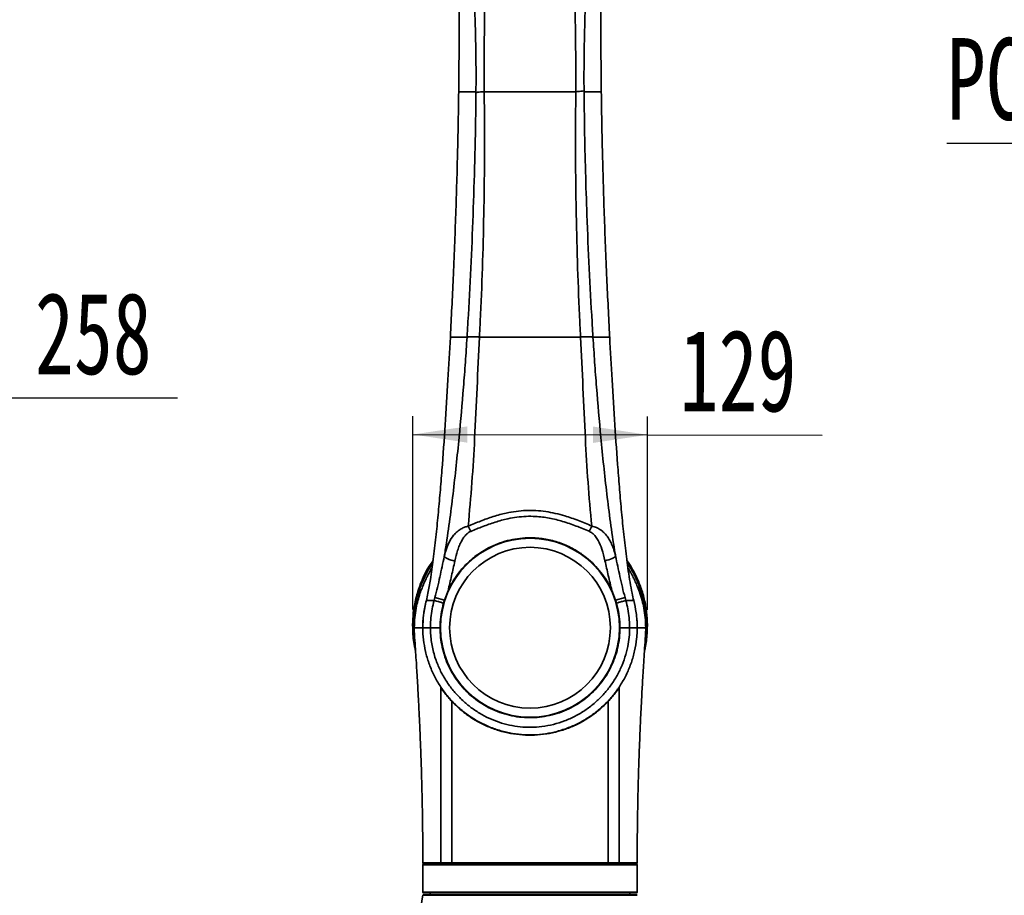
# Model space of a CAD drawing. Header units: millimetres. Extents: x 0 to 297, y 0 to 209.
# Tile 20 of 42: x 94 to 149, y 54 to 102. Entities that reach past the tile are written whole.
import ezdxf

# ---------------------------------------------------------------- set-up
doc = ezdxf.new("R2010")
doc.units = ezdxf.units.MM
doc.header["$PDSIZE"] = -1
doc.layers.add('图层0', color=7, linetype='Continuous')
doc.styles.add('SLDTEXTSTYLE1', font='TXT', dxfattribs={"width": 0.7, "bigfont": 'bigfont'})
doc.styles.add('SLDTEXTSTYLE2', font='TXT', dxfattribs={"width": 0.7})
doc.dimstyles.new('SLDDIMSTYLE0', dxfattribs={"dimtxt": 4.5, "dimasz": 3, "dimexe": 0, "dimexo": 0.0625, "dimgap": 1.125, "dimtad": 2, "dimlfac": 10, "dimrnd": 1e-09, "dimzin": 12, "dimdsep": 46, "dimtxsty": 'SLDTEXTSTYLE2', "dimsah": 1, "dimcen": 0.09, "dimadec": 0, "dimazin": 3, "dimtfac": 1, "dimtofl": 0, "dimtmove": 0, "dimatfit": 3, "dimfxl": 0, "dimfrac": 2, "dimtolj": 1, "dimtzin": 12, "dimarcsym": 0})
doc.dimstyles.new('SLDDIMSTYLE12', dxfattribs={"dimtxt": 4.5, "dimasz": 3, "dimexe": 0, "dimexo": 0.0625, "dimgap": 1.125, "dimtad": 0, "dimtih": 1, "dimtoh": 1, "dimlfac": 2.5, "dimrnd": 1e-09, "dimzin": 12, "dimdsep": 46, "dimtxsty": 'SLDTEXTSTYLE2', "dimblk1": 'NONE', "dimblk2": 'NONE', "dimsah": 1, "dimcen": 0, "dimadec": 0, "dimazin": 3, "dimtfac": 1, "dimtmove": 0, "dimatfit": 3, "dimldrblk": 'NONE', "dimfxl": 0, "dimfrac": 2, "dimtolj": 1, "dimtzin": 12, "dimarcsym": 0})
doc.dimstyles.new('SLDDIMSTYLE7', dxfattribs={"dimtxt": 3.5, "dimasz": 3, "dimexe": 0, "dimexo": 0.0625, "dimgap": 0.875, "dimtad": 0, "dimtih": 1, "dimtoh": 1, "dimlfac": 3, "dimrnd": 1e-09, "dimzin": 12, "dimdsep": 46, "dimtxsty": 'SLDTEXTSTYLE2', "dimblk1": 'NONE', "dimblk2": 'NONE', "dimsah": 1, "dimcen": 0, "dimadec": 0, "dimazin": 3, "dimtol": 1, "dimtp": 0.03, "dimtm": -0.01, "dimtfac": 1, "dimtmove": 0, "dimatfit": 3, "dimldrblk": 'NONE', "dimfxl": 0, "dimfrac": 2, "dimtolj": 1, "dimarcsym": 0})
doc.dimstyles.new('SLDDIMSTYLE8', dxfattribs={"dimtxt": 3.5, "dimasz": 3, "dimexe": 0, "dimexo": 0.0625, "dimgap": 0.875, "dimtad": 0, "dimtih": 1, "dimtoh": 1, "dimlfac": 3, "dimrnd": 1e-09, "dimzin": 12, "dimdsep": 46, "dimtxsty": 'SLDTEXTSTYLE2', "dimblk1": 'NONE', "dimblk2": 'NONE', "dimsah": 1, "dimcen": 0, "dimadec": 0, "dimazin": 3, "dimtfac": 1, "dimtmove": 0, "dimatfit": 3, "dimldrblk": 'NONE', "dimfxl": 0, "dimfrac": 2, "dimtolj": 1, "dimtzin": 12, "dimarcsym": 0})

# ---------------------------------------------------------------- blocks, each defined once
blk = doc.blocks.new('_D_2')
at = {"layer": '图层0'}
for p, q in [((66.561, 74.351), (66.561, 82.579)), ((92.304, 65.224), (92.304, 82.579)), ((92.304, 81.579), (66.561, 81.579)), ((92.304, 81.579), (103.122, 81.579))]:
    blk.add_line(p, q, dxfattribs=at)
for points in [[(66.561, 81.579), (69.561, 81.129), (69.561, 82.029)], [(92.304, 81.579), (89.304, 82.029), (89.304, 81.129)]]:
    blk.add_solid(points, dxfattribs=at)
at = {"layer": '图层0', "insert": (95.266, 87.38), "char_height": 4.5, "attachment_point": 1, "style": 'SLDTEXTSTYLE2'}
blk.add_mtext('258', dxfattribs=at)
blk = doc.blocks.new('_D_14')
at = {"layer": '图层0'}
for p, q in [((116.059, 69.932), (116.075, 80.563)), ((128.977, 69.913), (128.993, 80.544)), ((116.074, 79.563), (128.992, 79.544)), ((128.992, 79.544), (138.605, 79.529))]:
    blk.add_line(p, q, dxfattribs=at)
for points in [[(116.074, 79.563), (119.073, 79.109), (119.074, 80.009)], [(128.992, 79.544), (125.992, 79.998), (125.991, 79.098)]]:
    blk.add_solid(points, dxfattribs=at)
at = {"layer": '图层0', "insert": (130.757, 85.342), "char_height": 4.5, "attachment_point": 1, "rotation": 359.9134, "style": 'SLDTEXTSTYLE2'}
blk.add_mtext('129', dxfattribs=at)
blk = doc.blocks.new('SW_SYMBOL_HOLE_DEPTH')
at = {"layer": '图层0', "color": 0}
for p, q in [((0, 875), (800, 875)), ((400, 875), (400, 75)), ((100, 555), (400, 75)), ((700, 555), (400, 75))]:
    blk.add_line(p, q, dxfattribs=at)
blk = doc.blocks.new('_D_22')
at = {"layer": '图层0'}
blk.add_line((190.522, 127.2), (169.468, 127.2), dxfattribs=at)
at = {"layer": '图层0', "xscale": 0.004072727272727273, "yscale": 0.004072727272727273, "zscale": 0.004072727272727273}
blk.add_blockref('SW_SYMBOL_HOLE_DEPTH', (183.231, 127.487), dxfattribs=at)
at = {"layer": '图层0', "attachment_point": 1, "style": 'SLDTEXTSTYLE2'}
for s, insert, char_height in [('0.03', (178.575, 132.352), 2), ('%%c', (169.468, 131.712), 3.5), ('4', (173.338, 131.712), 3.5), ('+', (177.412, 132.352), 2), ('6', (186.897, 131.712), 3.5), ('+', (177.412, 130.024), 2), ('0.01', (178.575, 130.024), 2)]:
    blk.add_mtext(s, dxfattribs=dict(at, insert=insert, char_height=char_height))
blk = doc.blocks.new('_None')
blk = doc.blocks.new('_D_23')
at = {"layer": '图层0'}
blk.add_line((232.317, 127.552), (258.142, 127.552), dxfattribs=at)
at = {"layer": '图层0', "char_height": 3.5, "attachment_point": 1}
for s, insert, style in [('%%c', (237.978, 131.061), 'SLDTEXTSTYLE2'), ('贯穿', (249.927, 131.061), 'SLDTEXTSTYLE1'), ('6-', (233.904, 131.061), 'SLDTEXTSTYLE2'), ('6.6', (241.848, 131.061), 'SLDTEXTSTYLE2'), ('圆周均布', (237.876, 126.988), 'SLDTEXTSTYLE1')]:
    blk.add_mtext(s, dxfattribs=dict(at, insert=insert, style=style))
blk = doc.blocks.new('_D_27')
at = {"layer": '图层0'}
blk.add_line((167.73, 95.583), (145.455, 95.583), dxfattribs=at)
at = {"layer": '图层0', "char_height": 4.5, "attachment_point": 1, "style": 'SLDTEXTSTYLE2'}
for s, insert in [('PCD', (145.455, 101.383)), ('%%c', (155.93, 101.383)), ('50', (160.905, 101.383))]:
    blk.add_mtext(s, dxfattribs=dict(at, insert=insert))

msp = doc.modelspace()

# ---------------------------------------------------------------- linework, layer by layer
at = {"color": 7, "linetype": 'Continuous', "lineweight": 35}
for p, q in [((118.591346, 98.45619), (118.590967, 98.425256)), ((118.591949, 98.457088), (118.591566, 98.426152)), ((119.541712, 98.388719), (119.542088, 98.426153)), ((125.49093, 98.473514), (125.491528, 98.426153)), ((125.491595, 98.426153), (125.49093, 98.473514)), ((126.442111, 98.426152), (126.441724, 98.457151)), ((126.442814, 98.425212), (126.442421, 98.456214)), ((118.133208, 84.953297), (118.131758, 84.926152)), ((119.050142, 84.920662), (119.050477, 84.926153)), ((119.734537, 84.931637), (119.73426, 84.926152)), ((125.299381, 84.926152), (125.299164, 84.930413)), ((125.983188, 84.926152), (125.983462, 84.921732)), ((126.901922, 84.926152), (126.900467, 84.953342)), ((117.804469, 70.441431), (117.286345, 70.581632)), ((117.804469, 70.441431), (118.004499, 70.96117)), ((127.022269, 70.976419), (127.229189, 70.441492)), ((127.747158, 70.582207), (127.229189, 70.441492)), ((128.187647, 70.554626), (128.233228, 70.386592)), ((117.756458, 70.28309), (117.804469, 70.441431)), ((127.229189, 70.441492), (127.277218, 70.28309)), ((127.999893, 68.926152), (127.999893, 68.926152)), ((122.516838, 63.026152), (122.423854, 63.026885)), ((116.616838, 55.876152), (116.616838, 54.376152)), ((128.416659, 55.876152), (116.617006, 55.876152)), ((117.684727, 55.926152), (118.252584, 55.926152)), ((118.252584, 55.926152), (127.354388, 55.926152)), ((128.353408, 55.926152), (128.36666, 55.926152)), ((128.416625, 55.876152), (128.416659, 55.876152)), ((128.416838, 54.376152), (128.416838, 55.876152)), ((116.651218, 54.226152), (116.613184, 54.19633)), ((128.420493, 54.19633), (116.613184, 54.19633)), ((116.651218, 54.226152), (128.382459, 54.226152)), ((122.516838, 54.326152), (116.666838, 54.326152)), ((117.016838, 54.326152), (117.016838, 54.226152)), ((128.366838, 54.326152), (122.516838, 54.326152)), ((128.016838, 54.226152), (128.016838, 54.326152)), ((128.420493, 54.19633), (128.382459, 54.226152))]:
    msp.add_line(p, q, dxfattribs=at)
at = {"color": 8, "linetype": 'Continuous', "lineweight": 35}
for p, q in [((116.617006, 55.876152), (116.616838, 55.876152)), ((116.616838, 54.376152), (122.516838, 54.376152)), ((122.516838, 54.376152), (128.416838, 54.376152))]:
    msp.add_line(p, q, dxfattribs=at)
at = {"color": 7, "linetype": 'Continuous', "lineweight": 35, "flags": 128}
for points in [[(118.380495, 72.59721), (118.273676, 72.620479), (118.170409, 72.648139), (118.074126, 72.679271), (117.988028, 72.71284), (117.914978, 72.747729), (117.857405, 72.782779), (117.817221, 72.816824), (117.795765, 72.848733)], [(127.22656, 72.869129), (127.205055, 72.836959), (127.16485, 72.802647), (127.107278, 72.767331), (127.034254, 72.732184), (126.948203, 72.698375), (126.851982, 72.667026), (126.748789, 72.639178), (126.64205, 72.615757)], [(116.617714, 68.82453), (116.62682, 69.269206), (116.660285, 69.640842)], [(128.396091, 69.420508), (128.406857, 69.269206), (128.416838, 68.926152)]]:
    msp.add_lwpolyline(points, dxfattribs=at)
at = {"color": 7, "linetype": 'Continuous', "lineweight": 35}
for radius in [4.925, 4.425]:
    msp.add_circle((122.516838, 68.926152), radius, dxfattribs=at)
for centre, radius, start, end in [((121.700211, 75.587917), 2.801095, 202.5726984, 209.0672774), ((123.335602, 75.59253), 2.790416, 330.8626139, 337.4009445), ((122.516838, 68.926152), 5.9, 165.2714733, 172.5658059), ((116.666832, 55.976152), 0.05, 179.9776322, 270.0008325), ((116.666838, 55.876152), 0.05, 90, 180), ((128.366659, 55.876153), 0.049999, 359.9991267, 89.9991267), ((128.366838, 55.876152), 0.05, 0.0587217, 89.9999435), ((128.366845, 55.976152), 0.05, 269.9995853, 0.0072423), ((106.68928, 55.427644), 10, 324.7065383, 352.9271371), ((116.666838, 54.376152), 0.05, 180, 270), ((128.366838, 54.376152), 0.05, 270, 0)]:
    msp.add_arc(centre, radius, start, end, dxfattribs=at)
for points, knots in [([(119.542109, 98.426153), (119.542109, 98.426155), (119.54802, 99.008561), (119.546204, 100.332728), (119.502603, 102.395233), (119.419624, 104.408417), (119.321495, 106.213236), (119.206776, 107.809416), (119.04115, 109.401197), (118.838002, 110.788443), (118.603494, 111.966611), (118.419139, 112.610344), (118.30873, 112.92615), (118.308729, 112.926152)], [0, 0, 0, 0, 0.000000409, 0.11924882, 0.271622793, 0.424000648, 0.533724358, 0.643498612, 0.753194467, 0.862811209, 0.931441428, 0.999999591, 1, 1, 1, 1]), ([(126.726823, 112.926152), (126.726823, 112.92615), (126.671096, 112.769479), (126.568519, 112.453515), (126.381909, 111.742731), (126.194559, 110.787162), (126.024622, 109.589825), (125.871485, 108.161126), (125.731411, 106.503199), (125.618217, 104.558187), (125.535581, 102.55575), (125.488739, 100.494274), (125.485572, 99.116022), (125.491573, 98.426155), (125.491573, 98.426153)], [0, 0, 0, 0, 0.000000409, 0.034082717, 0.068170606, 0.150941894, 0.233809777, 0.316672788, 0.446356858, 0.576048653, 0.717378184, 0.858714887, 0.999999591, 1, 1, 1, 1]), ([(117.945536, 112.596921), (117.971266, 112.488695), (118.050544, 112.155242), (118.154861, 111.552388), (118.257662, 110.792243), (118.359661, 109.808447), (118.451941, 108.611191), (118.523461, 107.200773), (118.57759, 105.546157), (118.610646, 103.648115), (118.61953, 101.204981), (118.602155, 99.473916), (118.591949, 98.457088)], [0, 0, 0, 0, 0.026041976, 0.080237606, 0.136183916, 0.192172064, 0.291159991, 0.390224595, 0.489278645, 0.638444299, 0.787622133, 1, 1, 1, 1]), ([(126.441724, 98.457151), (126.431336, 99.472451), (126.413637, 101.202287), (126.422471, 103.64448), (126.455595, 105.543301), (126.509836, 107.198594), (126.581414, 108.609613), (126.673696, 109.804629), (126.775038, 110.783585), (126.868705, 111.477371), (126.96986, 112.086492), (127.048803, 112.427136), (127.088263, 112.597409)], [0, 0, 0, 0, 0.2120482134, 0.3612807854, 0.5105011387, 0.6095925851, 0.7086944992, 0.8077194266, 0.8631572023, 0.91855457, 0.9592890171, 1, 1, 1, 1]), ([(119.816528, 110.148619), (119.849693, 109.697199), (119.916026, 108.794322), (119.987505, 106.984337), (120.023024, 104.878191), (120.019647, 102.476757), (119.984911, 100.378353), (119.991856, 99.028709), (119.994957, 98.42615)], [0, 0, 0, 0, 0.115701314, 0.231411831, 0.46320516, 0.654457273, 0.845729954, 1, 1, 1, 1]), ([(125.038701, 98.426151), (125.040442, 98.950542), (125.043925, 99.999368), (125.006758, 102.097635), (124.994013, 104.309744), (125.028615, 106.634865), (125.085115, 108.448317), (125.169919, 109.62186), (125.208697, 110.158477)], [0, 0, 0, 0, 0.13410458, 0.268220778, 0.5364297, 0.69947275, 0.86258021, 1, 1, 1, 1]), ([(118.591591, 98.426152), (118.591591, 98.42615), (118.578269, 97.354207), (118.536984, 95.106482), (118.43524, 91.682788), (118.30164, 88.263461), (118.187527, 86.020813), (118.133208, 84.953297)], [0, 0, 0, 0, 0.000000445, 0.238683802, 0.500402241, 0.762187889, 1, 1, 1, 1]), ([(119.542087, 98.426153), (119.409605, 98.426153), (119.144861, 98.426152), (118.865917, 98.426152), (118.667613, 98.426152), (118.616943, 98.426152), (118.591591, 98.426152)], [0, 0, 0, 0, 0.250248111, 0.500079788, 0.749871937, 1, 1, 1, 1]), ([(119.050477, 84.926153), (119.050477, 84.926155), (119.067962, 85.212274), (119.145048, 86.475219), (119.264738, 88.715101), (119.388698, 91.659463), (119.481722, 94.618111), (119.525356, 96.866008), (119.53886, 98.123202), (119.541712, 98.388719)], [0, 0, 0, 0, 0.000000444, 0.063770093, 0.281487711, 0.499208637, 0.720041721, 0.940873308, 1, 1, 1, 1]), ([(119.99494, 98.426152), (119.998177, 98.161392), (120.013546, 96.904653), (120.017292, 94.656171), (119.979561, 91.691615), (119.903551, 88.737367), (119.81252, 86.487358), (119.748926, 85.218713), (119.734536, 84.931637)], [0, 0, 0, 0, 0.058868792, 0.279433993, 0.500001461, 0.718108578, 0.936212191, 1, 1, 1, 1]), ([(119.994948, 98.426152), (120.149767, 98.426152), (120.459684, 98.426152), (120.963582, 98.426151), (121.47673, 98.426153), (121.992597, 98.426151), (122.341973, 98.426152), (122.516838, 98.426152)], [0, 0, 0, 0, 0.210337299, 0.421055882, 0.614168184, 0.806887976, 1, 1, 1, 1]), ([(122.516838, 98.426152), (122.691704, 98.426152), (123.04108, 98.426151), (123.556948, 98.426152), (124.070097, 98.426151), (124.573994, 98.426153), (124.883911, 98.426152), (125.03873, 98.426152)], [0, 0, 0, 0, 0.19311221, 0.38583226, 0.578944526, 0.789662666, 1, 1, 1, 1]), ([(125.299164, 84.930413), (125.285279, 85.207036), (125.221851, 86.47068), (125.132278, 88.721156), (125.041819, 92.284014), (125.00994, 95.518477), (125.032227, 97.767132), (125.038758, 98.426152)], [0, 0, 0, 0, 0.061459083, 0.280751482, 0.500047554, 0.853477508, 1, 1, 1, 1]), ([(125.038758, 98.42615), (125.135967, 98.435251), (125.330098, 98.453426), (125.437372, 98.466825), (125.49093, 98.473514)], [0, 0, 0, 0, 0.500732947, 1, 1, 1, 1]), ([(125.491528, 98.426153), (125.491528, 98.426151), (125.499964, 97.75351), (125.525784, 95.492887), (125.619474, 92.250838), (125.769239, 88.699118), (125.888914, 86.459135), (125.966115, 85.20153), (125.983188, 84.926154), (125.983188, 84.926152)], [0, 0, 0, 0, 0.000000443, 0.149343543, 0.502164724, 0.720480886, 0.93879411, 0.999999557, 1, 1, 1, 1]), ([(126.442086, 98.426152), (126.416734, 98.426152), (126.366064, 98.426152), (126.167761, 98.426152), (125.888819, 98.426152), (125.624076, 98.426153), (125.491595, 98.426153)], [0, 0, 0, 0, 0.250128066, 0.499920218, 0.749751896, 1, 1, 1, 1]), ([(126.900467, 84.953342), (126.846148, 86.020844), (126.732022, 88.263728), (126.598414, 91.683828), (126.496604, 95.107523), (126.455517, 97.354992), (126.442086, 98.42615), (126.442086, 98.426152)], [0, 0, 0, 0, 0.237809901, 0.499652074, 0.761490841, 0.999999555, 1, 1, 1, 1]), ([(118.131758, 84.926152), (118.131758, 84.92615), (118.089722, 84.139815), (118.000651, 82.525215), (117.851507, 80.083648), (117.705018, 78.017285), (117.572328, 76.367571), (117.462737, 75.13354), (117.338385, 73.906091), (117.221553, 72.905217), (117.118386, 72.131002), (117.026412, 71.49899), (116.947547, 71.072002), (116.901298, 70.821601)], [0, 0, 0, 0, 0.00000042, 0.165249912, 0.339355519, 0.513448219, 0.600396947, 0.687404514, 0.774320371, 0.861143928, 0.901777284, 0.942398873, 1, 1, 1, 1]), ([(117.795765, 72.848733), (117.814744, 72.962984), (117.919189, 73.591734), (118.086475, 74.73864), (118.348163, 76.809693), (118.609277, 79.283897), (118.823578, 81.702079), (118.9625, 83.540897), (119.02093, 84.460747), (119.050144, 84.920663)], [0, 0, 0, 0, 0.0286194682, 0.15750049, 0.2863885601, 0.5444535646, 0.772112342, 0.8860584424, 1, 1, 1, 1]), ([(119.050478, 84.926153), (118.919203, 84.926152), (118.656807, 84.926152), (118.38702, 84.926152), (118.199499, 84.926152), (118.154346, 84.926152), (118.131758, 84.926152)], [0, 0, 0, 0, 0.253473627, 0.506651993, 0.753189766, 1, 1, 1, 1]), ([(119.734192, 84.926152), (119.690348, 83.995417), (119.602644, 82.133613), (119.481654, 79.464755), (119.330501, 76.922903), (119.18598, 75.31626), (119.113699, 74.512702)], [0, 0, 0, 0, 0.268154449, 0.536404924, 0.768134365, 1, 1, 1, 1]), ([(119.734227, 84.926152), (119.906004, 84.926152), (120.249551, 84.926152), (120.886746, 84.926152), (121.643403, 84.926153), (122.225712, 84.926152), (122.516838, 84.926152)], [0, 0, 0, 0, 0.198300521, 0.396594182, 0.698326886, 1, 1, 1, 1]), ([(122.516838, 84.926152), (122.807964, 84.926152), (123.390273, 84.926153), (124.146921, 84.926151), (124.7841, 84.926151), (125.127633, 84.926152), (125.299402, 84.926152)], [0, 0, 0, 0, 0.301678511, 0.60341675, 0.801705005, 1, 1, 1, 1]), ([(125.299381, 84.926152), (125.377818, 84.928249), (125.534692, 84.932442), (125.728623, 84.93321), (125.886733, 84.93017), (125.951219, 84.924544), (125.983462, 84.921732)], [0, 0, 0, 0, 0.2499995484, 0.4999993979, 0.7499995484, 1, 1, 1, 1]), ([(125.91176, 74.520228), (125.840049, 75.321898), (125.696571, 76.925867), (125.549325, 79.464956), (125.43395, 82.133242), (125.344268, 83.995102), (125.299421, 84.926151)], [0, 0, 0, 0, 0.231486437, 0.463155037, 0.731543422, 1, 1, 1, 1]), ([(126.901922, 84.926152), (126.879333, 84.926152), (126.83418, 84.926152), (126.646657, 84.926152), (126.376867, 84.926152), (126.114465, 84.926152), (125.983188, 84.926152)], [0, 0, 0, 0, 0.2468087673, 0.4933450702, 0.7465249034, 1, 1, 1, 1]), ([(125.983464, 84.921731), (126.0131, 84.462048), (126.072373, 83.542662), (126.212018, 81.702788), (126.420803, 79.282345), (126.678247, 76.804271), (126.938891, 74.729846), (127.105701, 73.591345), (127.209284, 72.972368), (127.22656, 72.869129)], [0, 0, 0, 0, 0.114079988, 0.228164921, 0.456596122, 0.715207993, 0.844652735, 0.974089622, 1, 1, 1, 1]), ([(128.132783, 70.819468), (128.094626, 71.020319), (128.018215, 71.422527), (127.924255, 72.054974), (127.814244, 72.88204), (127.69337, 73.909342), (127.569133, 75.136253), (127.459591, 76.370136), (127.327373, 78.019433), (127.181843, 80.084848), (127.033287, 82.525508), (126.94403, 84.139643), (126.901922, 84.92615), (126.901922, 84.926152)], [0, 0, 0, 0, 0.04649655, 0.093110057, 0.139697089, 0.226421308, 0.313253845, 0.400194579, 0.487066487, 0.660928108, 0.834804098, 0.999999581, 1, 1, 1, 1]), ([(119.113699, 74.512702), (119.340297, 74.609455), (119.793513, 74.80297), (120.488964, 75.054217), (121.142053, 75.233332), (121.747488, 75.337449), (122.294789, 75.38404), (122.842564, 75.380931), (123.383133, 75.325369), (123.91175, 75.226425), (124.514202, 75.066666), (125.181591, 74.831859), (125.668306, 74.624133), (125.91176, 74.520228)], [0, 0, 0, 0, 0.105531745, 0.211072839, 0.316304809, 0.392982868, 0.469843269, 0.546437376, 0.621943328, 0.697676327, 0.773306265, 0.886607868, 1, 1, 1, 1]), ([(125.772904, 74.233861), (125.532996, 74.332608), (125.053359, 74.53003), (124.325629, 74.783544), (123.581675, 74.970001), (122.906245, 75.058189), (122.308416, 75.061368), (121.797834, 75.016581), (121.223492, 74.916065), (120.595027, 74.743131), (119.917319, 74.500883), (119.473719, 74.318325), (119.251914, 74.227044)], [0, 0, 0, 0, 0.115813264, 0.231540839, 0.343268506, 0.454801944, 0.529455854, 0.604370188, 0.679117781, 0.785882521, 0.892939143, 1, 1, 1, 1]), ([(117.795765, 72.848733), (117.832882, 72.990435), (117.907074, 73.273677), (118.070293, 73.666203), (118.268401, 73.979298), (118.493734, 74.21274), (118.699949, 74.358946), (118.909479, 74.459956), (119.045662, 74.495129), (119.113699, 74.512702)], [0, 0, 0, 0, 0.192516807, 0.384815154, 0.579752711, 0.704106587, 0.828174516, 0.914155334, 1, 1, 1, 1]), ([(125.91176, 74.520228), (126.00405, 74.494694), (126.192719, 74.442494), (126.43227, 74.297723), (126.601097, 74.150839), (126.751898, 73.980905), (126.884841, 73.789276), (127.02254, 73.517403), (127.137349, 73.211677), (127.196818, 72.983331), (127.22656, 72.869129)], [0, 0, 0, 0, 0.117755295, 0.240727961, 0.364040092, 0.421838, 0.555020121, 0.688332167, 0.844125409, 1, 1, 1, 1]), ([(118.004499, 70.96117), (118.080699, 71.117121), (118.233108, 71.429046), (118.570572, 71.937039), (119.026742, 72.46517), (119.569755, 72.922468), (120.105512, 73.260626), (120.608907, 73.504605), (121.13709, 73.691256), (121.684524, 73.815699), (122.242576, 73.878492), (122.875494, 73.878691), (123.572066, 73.781942), (124.313206, 73.560579), (125.009476, 73.225364), (125.588496, 72.827228), (126.055231, 72.402391), (126.424428, 71.980085), (126.757583, 71.507693), (126.931981, 71.157645), (127.022269, 70.976419)], [0, 0, 0, 0, 0.045600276, 0.091207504, 0.160765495, 0.230340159, 0.279767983, 0.329348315, 0.37875635, 0.427746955, 0.476916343, 0.525892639, 0.593346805, 0.660824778, 0.729396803, 0.79798279, 0.847549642, 0.89727056, 0.946815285, 1, 1, 1, 1]), ([(119.251914, 74.227044), (119.210486, 74.206447), (119.126, 74.164442), (118.998094, 74.056404), (118.87075, 73.908116), (118.741942, 73.700478), (118.628968, 73.457434), (118.497238, 73.087476), (118.427403, 72.794201), (118.380495, 72.59721)], [0, 0, 0, 0, 0.0705823, 0.143939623, 0.260287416, 0.379511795, 0.532761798, 0.686160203, 1, 1, 1, 1]), ([(126.64205, 72.615757), (126.59054, 72.828762), (126.497475, 73.213616), (126.317059, 73.657056), (126.129566, 73.951381), (125.965498, 74.131368), (125.828495, 74.204277), (125.772904, 74.233861)], [0, 0, 0, 0, 0.342478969, 0.618783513, 0.761427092, 0.903194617, 1, 1, 1, 1]), ([(117.286345, 70.581632), (117.334836, 70.769746), (117.43183, 71.146018), (117.556677, 71.715899), (117.678141, 72.285498), (117.756556, 72.660986), (117.795765, 72.848733)], [0, 0, 0, 0, 0.24764841, 0.495354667, 0.747673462, 1, 1, 1, 1]), ([(127.22656, 72.869129), (127.265738, 72.683196), (127.344092, 72.311337), (127.466839, 71.740293), (127.596104, 71.162139), (127.69681, 70.775504), (127.747158, 70.582207)], [0, 0, 0, 0, 0.2477678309, 0.4955279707, 0.7477903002, 1, 1, 1, 1]), ([(127.848671, 72.632351), (127.943285, 72.493134), (128.168197, 72.16219), (128.444059, 71.603468), (128.699744, 70.940145), (128.880692, 70.224395), (128.979651, 69.46416), (128.978517, 68.688919), (128.922483, 68.088653), (128.837646, 67.75105), (128.817964, 67.672729)], [0, 0, 0, 0, 0.094230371, 0.224002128, 0.35348279, 0.501628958, 0.650213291, 0.79837365, 0.953224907, 1, 1, 1, 1]), ([(116.21573, 67.676775), (116.1965, 67.751266), (116.104178, 68.10888), (116.055909, 68.690985), (116.054532, 69.409324), (116.131296, 70.100718), (116.298179, 70.834221), (116.582027, 71.592988), (116.875659, 72.193433), (117.110172, 72.517756), (117.182174, 72.617332)], [0, 0, 0, 0, 0.044701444, 0.214602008, 0.339746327, 0.464885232, 0.620182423, 0.775968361, 0.931216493, 1, 1, 1, 1]), ([(117.130263, 72.228471), (117.111983, 72.199616), (117.052736, 72.106092), (116.968881, 71.954769), (116.886867, 71.801254), (116.820634, 71.670083), (116.752908, 71.530099), (116.666494, 71.339291), (116.564015, 71.09101), (116.452313, 70.782884), (116.340218, 70.412248), (116.240996, 69.976469), (116.164562, 69.473753), (116.153812, 69.11563), (116.148125, 68.926152)], [0, 0, 0, 0, 0.029376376, 0.095214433, 0.148571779, 0.178995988, 0.222102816, 0.282112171, 0.35905492, 0.452938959, 0.563779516, 0.691646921, 0.836854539, 1, 1, 1, 1]), ([(118.380495, 72.59721), (118.321379, 72.328433), (118.202582, 71.788306), (118.070736, 71.237756), (118.004499, 70.96117)], [0, 0, 0, 0, 0.497618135, 1, 1, 1, 1]), ([(127.022269, 70.976419), (126.955894, 71.25094), (126.822497, 71.802661), (126.702393, 72.343848), (126.64205, 72.615757)], [0, 0, 0, 0, 0.497571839, 1, 1, 1, 1]), ([(128.885533, 68.926152), (128.879805, 69.115629), (128.86898, 69.473752), (128.792461, 69.976467), (128.685759, 70.444612), (128.554717, 70.865644), (128.415209, 71.228573), (128.297686, 71.49482), (128.207362, 71.681888), (128.132046, 71.82949), (128.051876, 71.977737), (127.975291, 72.115077), (127.92109, 72.200575), (127.902499, 72.229902)], [0, 0, 0, 0, 0.163076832, 0.308224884, 0.436039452, 0.575354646, 0.686664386, 0.769992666, 0.825387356, 0.864986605, 0.912977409, 0.970150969, 1, 1, 1, 1]), ([(116.901298, 70.821601), (116.873385, 70.689257), (116.845471, 70.556912), (116.811089, 70.426154), (116.811088, 70.426152)], [0, 0, 0, 0, 0.999985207, 1, 1, 1, 1]), ([(117.243457, 70.426152), (117.243457, 70.426154), (117.257916, 70.477936), (117.272131, 70.529785), (117.286345, 70.581632)], [0, 0, 0, 0, 0.0000372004, 1, 1, 1, 1]), ([(127.747158, 70.582207), (127.761432, 70.530168), (127.775706, 70.478128), (127.790219, 70.426154), (127.79022, 70.426152)], [0, 0, 0, 0, 0.999962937, 1, 1, 1, 1]), ([(128.222586, 70.426152), (128.222586, 70.426154), (128.188386, 70.556212), (128.160584, 70.687841), (128.132783, 70.819468)], [0, 0, 0, 0, 0.000014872, 1, 1, 1, 1]), ([(116.811091, 70.426152), (116.811091, 70.42615), (116.776102, 70.293092), (116.715859, 70.024419), (116.636715, 69.524548), (116.624721, 69.156508), (116.617214, 68.926152)], [0, 0, 0, 0, 0.000003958, 0.272242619, 0.544498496, 1, 1, 1, 1]), ([(117.243457, 70.426152), (117.159291, 70.426152), (116.990969, 70.426152), (116.846672, 70.426152), (116.822953, 70.426152), (116.811091, 70.426152)], [0, 0, 0, 0, 0.333316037, 0.666589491, 1, 1, 1, 1]), ([(117.033784, 68.926152), (117.033784, 68.926154), (117.033924, 68.948232), (117.035823, 69.131293), (117.053525, 69.476919), (117.122549, 69.957078), (117.200251, 70.271349), (117.243457, 70.42615), (117.243457, 70.426152)], [0, 0, 0, 0, 0.00000395, 0.043601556, 0.361540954, 0.682609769, 0.999996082, 1, 1, 1, 1]), ([(117.756458, 70.28309), (117.707648, 70.296702), (117.590289, 70.32943), (117.42704, 70.374956), (117.29132, 70.412804), (117.259411, 70.421703), (117.243457, 70.426152)], [0, 0, 0, 0, 0.191821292, 0.461214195, 0.730607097, 1, 1, 1, 1]), ([(117.566839, 68.924535), (117.57379, 69.123383), (117.587798, 69.524042), (117.672933, 69.976651), (117.741218, 70.227175), (117.756458, 70.28309)], [0, 0, 0, 0, 0.433558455, 0.873574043, 1, 1, 1, 1]), ([(127.79022, 70.426152), (127.774265, 70.421703), (127.742357, 70.412804), (127.606637, 70.374956), (127.443387, 70.32943), (127.326029, 70.296702), (127.277218, 70.28309)], [0, 0, 0, 0, 0.269392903, 0.538785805, 0.808178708, 1, 1, 1, 1]), ([(127.277218, 70.28309), (127.325317, 70.08837), (127.422242, 69.695981), (127.46351, 69.237259), (127.466256, 68.979214), (127.466838, 68.924535)], [0, 0, 0, 0, 0.437047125, 0.8807111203, 1, 1, 1, 1]), ([(127.79022, 70.426152), (127.892112, 70.426152), (128.066598, 70.426152), (128.193908, 70.426152), (128.213025, 70.426152), (128.222586, 70.426152)], [0, 0, 0, 0, 0.412335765, 0.70610636, 1, 1, 1, 1]), ([(127.79022, 70.426152), (127.79022, 70.42615), (127.833426, 70.271347), (127.911128, 69.957075), (127.980152, 69.476912), (127.997854, 69.131287), (127.999753, 68.948229), (127.999893, 68.926154), (127.999893, 68.926152)], [0, 0, 0, 0, 0.00000395, 0.317392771, 0.638463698, 0.956405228, 0.99999605, 1, 1, 1, 1]), ([(128.416463, 68.926152), (128.416463, 68.926154), (128.41648, 69.063738), (128.406822, 69.339024), (128.353919, 69.841902), (128.281128, 70.203526), (128.222586, 70.42615), (128.222586, 70.426152)], [0, 0, 0, 0, 0.000003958, 0.272248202, 0.544501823, 0.999996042, 1, 1, 1, 1]), ([(116.150501, 68.926462), (116.150295, 68.920819), (116.141791, 68.687291), (116.180108, 68.240317), (116.220471, 67.60171), (116.260171, 67.006377), (116.299424, 66.364546), (116.337975, 65.69734), (116.374419, 65.019026), (116.411482, 64.285892), (116.448244, 63.5006), (116.484333, 62.640622), (116.511098, 61.928302), (116.532135, 61.307405), (116.548962, 60.759639), (116.564317, 60.194343), (116.577016, 59.652719), (116.586756, 59.169395), (116.594403, 58.72819), (116.601328, 58.264545), (116.60789, 57.726321), (116.61335, 57.085917), (116.616503, 56.492159), (116.616486, 56.113003), (116.616479, 55.976144)], [0, 0, 0, 0, 0.001312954, 0.054330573, 0.103889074, 0.150026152, 0.192746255, 0.252983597, 0.304815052, 0.349858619, 0.422654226, 0.486578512, 0.549442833, 0.587474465, 0.630201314, 0.676144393, 0.718214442, 0.755486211, 0.787960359, 0.820364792, 0.862793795, 0.912372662, 0.968370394, 1, 1, 1, 1]), ([(116.617214, 68.926152), (116.625348, 68.926152), (116.641614, 68.926152), (116.737771, 68.926152), (116.866836, 68.926152), (116.978131, 68.926152), (117.033784, 68.926152)], [0, 0, 0, 0, 0.280076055, 0.560035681, 0.779995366, 1, 1, 1, 1]), ([(116.617214, 68.926152), (116.617214, 68.92615), (116.617214, 68.706064), (116.64278, 68.264804), (116.754369, 67.612031), (116.937615, 66.975579), (117.192511, 66.364436), (117.513214, 65.785334), (117.896504, 65.244067), (118.339905, 64.749229), (118.836102, 64.30573), (119.378859, 63.919517), (119.962876, 63.597942), (120.579422, 63.343096), (121.219975, 63.15863), (121.876924, 63.04962), (122.54119, 63.014701), (123.203625, 63.054123), (123.855393, 63.16938), (124.488741, 63.355452), (125.098578, 63.610625), (125.676068, 63.934161), (126.215004, 64.31983), (126.709207, 64.763485), (127.150293, 65.261792), (127.534129, 65.806921), (127.855272, 66.391414), (128.106948, 67.00911), (128.288474, 67.650984), (128.381941, 68.222051), (128.413342, 68.64848), (128.415652, 68.854026), (128.416463, 68.926152)], [0, 0, 0, 0, 0.000000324, 0.035657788, 0.071429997, 0.10708901, 0.142730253, 0.17848435, 0.214126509, 0.249958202, 0.285903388, 0.321734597, 0.357653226, 0.393686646, 0.429604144, 0.465416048, 0.501343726, 0.537155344, 0.572696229, 0.608350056, 0.643892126, 0.679573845, 0.715368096, 0.751050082, 0.786945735, 0.822955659, 0.858850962, 0.894762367, 0.930789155, 0.966699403, 0.988314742, 1, 1, 1, 1]), ([(127.999893, 68.926152), (127.999893, 68.92615), (127.999893, 68.753348), (127.982555, 68.407509), (127.901504, 67.860628), (127.753302, 67.291888), (127.529896, 66.712139), (127.24394, 66.161397), (126.897918, 65.647352), (126.498586, 65.174741), (126.046879, 64.744984), (125.545539, 64.366313), (125.001167, 64.043549), (124.420363, 63.782612), (123.809861, 63.591066), (123.191487, 63.474108), (122.577414, 63.432831), (121.977002, 63.460292), (121.384583, 63.554443), (120.808062, 63.715161), (120.253453, 63.936562), (119.720192, 64.218739), (119.216317, 64.561679), (118.747998, 64.961077), (118.321513, 65.412962), (117.945282, 65.914923), (117.624577, 66.460638), (117.350396, 67.076626), (117.147225, 67.762103), (117.046389, 68.398025), (117.037087, 68.787765), (117.033784, 68.926152)], [0, 0, 0, 0, 0.000000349, 0.030179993, 0.060360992, 0.0964158, 0.132590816, 0.168652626, 0.204565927, 0.240589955, 0.276504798, 0.313234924, 0.35008227, 0.386807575, 0.424192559, 0.46157463, 0.49645357, 0.531447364, 0.566329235, 0.600992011, 0.635760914, 0.670429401, 0.706156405, 0.741992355, 0.77772083, 0.814458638, 0.851313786, 0.888046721, 0.931943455, 0.975834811, 1, 1, 1, 1]), ([(117.566839, 68.924535), (117.501811, 68.92473), (117.370303, 68.925126), (117.203774, 68.925632), (117.078703, 68.926014), (117.048757, 68.926106), (117.033784, 68.926152)], [0, 0, 0, 0, 0.245878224, 0.497252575, 0.748626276, 1, 1, 1, 1]), ([(127.466838, 68.924535), (127.460624, 68.738087), (127.448196, 68.365193), (127.350471, 67.814012), (127.195049, 67.277706), (126.980238, 66.763186), (126.710024, 66.275546), (126.385472, 65.822196), (126.012733, 65.407682), (125.596269, 65.037002), (125.139973, 64.716631), (124.651041, 64.448867), (124.13536, 64.236934), (123.598741, 64.085657), (123.048735, 63.994825), (122.49197, 63.965531), (121.935527, 64.000406), (121.386462, 64.096747), (120.851387, 64.253395), (120.337857, 64.470488), (119.851632, 64.743142), (119.39857, 65.068072), (118.985843, 65.442909), (118.61728, 65.861138), (118.297291, 66.317716), (118.03198, 66.808038), (117.822345, 67.324675), (117.674509, 67.854562), (117.583863, 68.389991), (117.572513, 68.746353), (117.566839, 68.924535)], [0, 0, 0, 0, 0.035979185, 0.071958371, 0.107723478, 0.143602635, 0.179367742, 0.215132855, 0.251012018, 0.28677713, 0.322541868, 0.358420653, 0.394185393, 0.429950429, 0.465829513, 0.501594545, 0.537359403, 0.573238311, 0.609003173, 0.64476804, 0.680646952, 0.716411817, 0.75217685, 0.788055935, 0.82382097, 0.859585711, 0.895464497, 0.931229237, 0.965614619, 1, 1, 1, 1]), ([(127.466838, 68.924535), (127.531866, 68.92473), (127.663374, 68.925126), (127.829902, 68.925632), (127.954974, 68.926014), (127.98492, 68.926106), (127.999893, 68.926152)], [0, 0, 0, 0, 0.245878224, 0.497252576, 0.748626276, 1, 1, 1, 1]), ([(128.416463, 68.926152), (128.408329, 68.926152), (128.392063, 68.926152), (128.295905, 68.926152), (128.166841, 68.926152), (128.055546, 68.926152), (127.999893, 68.926152)], [0, 0, 0, 0, 0.280076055, 0.560035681, 0.779995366, 1, 1, 1, 1]), ([(128.417138, 55.976144), (128.417095, 56.069589), (128.416951, 56.385257), (128.419282, 56.90486), (128.423702, 57.50929), (128.429503, 58.044171), (128.435883, 58.509564), (128.443923, 59.008613), (128.455447, 59.607235), (128.472812, 60.339195), (128.494402, 61.089895), (128.516806, 61.762441), (128.537977, 62.338222), (128.558581, 62.858782), (128.581493, 63.399556), (128.607975, 63.982223), (128.639073, 64.622476), (128.670393, 65.226713), (128.701446, 65.792267), (128.731479, 66.312639), (128.765693, 66.879655), (128.806152, 67.493368), (128.847481, 68.153473), (128.890784, 68.636653), (128.881479, 68.899529), (128.880529, 68.926342)], [0, 0, 0, 0, 0.021596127, 0.072954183, 0.120070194, 0.161276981, 0.19658884, 0.227689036, 0.276853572, 0.335086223, 0.396992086, 0.450473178, 0.490663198, 0.530186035, 0.571146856, 0.616116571, 0.665121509, 0.719368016, 0.755954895, 0.796190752, 0.840082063, 0.887633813, 0.938850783, 0.993762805, 1, 1, 1, 1]), ([(117.616838, 65.621907), (117.616838, 65.478185), (117.616838, 65.190729), (117.616839, 64.634862), (117.616838, 64.039055), (117.616838, 63.427433), (117.616838, 62.828611), (117.616838, 62.191456), (117.616838, 61.49533), (117.616838, 60.746257), (117.616838, 59.95091), (117.616838, 59.15624), (117.616838, 58.36141), (117.616838, 57.566535), (117.616838, 56.771597), (117.616839, 56.241656), (117.616839, 55.976684)], [0, 0, 0, 0, 0.082761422, 0.16553013, 0.248320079, 0.311352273, 0.374384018, 0.437421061, 0.500446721, 0.571786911, 0.643124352, 0.714500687, 0.785872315, 0.857249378, 0.928624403, 1, 1, 1, 1]), ([(118.216838, 64.869571), (118.216837, 64.869572), (118.151094, 64.939386), (118.02302, 65.082278), (117.820647, 65.331683), (117.688921, 65.514574), (117.616839, 65.621906), (117.616838, 65.621907)], [0, 0, 0, 0, 0.000006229, 0.298666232, 0.597329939, 0.999993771, 1, 1, 1, 1]), ([(127.416838, 65.621698), (127.416837, 65.621696), (127.344872, 65.514575), (127.2132, 65.331824), (127.010842, 65.082473), (126.882643, 64.93944), (126.81684, 64.869554), (126.816838, 64.869552)], [0, 0, 0, 0, 0.00000623, 0.401986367, 0.70099355, 0.99999377, 1, 1, 1, 1]), ([(127.416838, 65.621698), (127.416838, 65.477908), (127.416838, 65.190302), (127.416838, 64.634154), (127.416838, 64.038076), (127.416838, 63.426521), (127.416838, 62.82774), (127.416838, 62.190673), (127.416838, 61.494644), (127.416838, 60.74566), (127.416838, 59.950421), (127.416838, 59.15585), (127.416838, 58.361117), (127.416838, 57.566334), (127.416839, 56.771494), (127.416838, 56.241618), (127.416837, 55.976679)], [0, 0, 0, 0, 0.0827699, 0.165556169, 0.248343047, 0.311371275, 0.374403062, 0.43743704, 0.50046134, 0.571799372, 0.643134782, 0.714507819, 0.785878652, 0.85725342, 0.928626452, 1, 1, 1, 1]), ([(118.216838, 55.977025), (118.216838, 56.241707), (118.216838, 56.770371), (118.216838, 57.562517), (118.216838, 58.352957), (118.216838, 59.139676), (118.216838, 59.910489), (118.216838, 60.651215), (118.216838, 61.319715), (118.216838, 61.919468), (118.216838, 62.45713), (118.216838, 62.959136), (118.216838, 63.424315), (118.216838, 63.853311), (118.216838, 64.239664), (118.216838, 64.586457), (118.216838, 64.773815), (118.216838, 64.869571)], [0, 0, 0, 0, 0.07917284, 0.1581360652, 0.2369262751, 0.3155712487, 0.3934388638, 0.4673667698, 0.5372635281, 0.5965636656, 0.6542325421, 0.7108803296, 0.7671782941, 0.8238329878, 0.8815823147, 0.9394778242, 1, 1, 1, 1]), ([(126.816838, 64.869552), (126.666731, 64.719958), (126.366077, 64.420331), (125.857654, 64.035568), (125.306418, 63.69826), (124.71098, 63.422034), (124.079866, 63.210405), (123.429844, 63.070408), (122.768969, 63.005948), (122.105975, 63.014828), (121.447484, 63.096976), (120.802295, 63.254237), (120.178205, 63.482081), (119.74988, 63.694981), (119.408399, 63.893897), (119.089515, 64.099676), (118.652032, 64.43457), (118.361903, 64.724571), (118.216838, 64.86957)], [0, 0, 0, 0, 0.065972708, 0.132138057, 0.198110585, 0.267041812, 0.336193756, 0.405125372, 0.473786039, 0.542663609, 0.611323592, 0.680125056, 0.749145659, 0.817947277, 0.828810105, 0.872287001, 0.936143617, 1, 1, 1, 1]), ([(126.816838, 55.977014), (126.816838, 56.244106), (126.816838, 56.777484), (126.816838, 57.576698), (126.816838, 58.374067), (126.816838, 59.16739), (126.816838, 59.94395), (126.816838, 60.689043), (126.816838, 61.371492), (126.816838, 61.99359), (126.816838, 62.560292), (126.816838, 63.087063), (126.816838, 63.572653), (126.816838, 64.015914), (126.816838, 64.370757), (126.816838, 64.655479), (126.816838, 64.797346), (126.816838, 64.869552)], [0, 0, 0, 0, 0.079927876, 0.159614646, 0.239140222, 0.318498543, 0.397001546, 0.47136541, 0.541725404, 0.604712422, 0.665961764, 0.726218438, 0.786280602, 0.847017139, 0.909359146, 0.95386654, 1, 1, 1, 1]), ([(117.658401, 55.926152), (117.571258, 55.926152), (117.396974, 55.926152), (117.177649, 55.926152), (116.992227, 55.926152), (116.84721, 55.926152), (116.744284, 55.926152), (116.68119, 55.926152), (116.671614, 55.926152), (116.667004, 55.926152)], [0, 0, 0, 0, 0.142951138, 0.285900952, 0.432988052, 0.58007473, 0.722813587, 0.866553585, 1, 1, 1, 1]), ([(117.616839, 55.976679), (117.616841, 55.976679), (117.688818, 55.976567), (117.82046, 55.976477), (118.022886, 55.976627), (118.151039, 55.976865), (118.216837, 55.977023), (118.216838, 55.977023)], [0, 0, 0, 0, 0.000006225, 0.402790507, 0.701393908, 0.999993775, 1, 1, 1, 1]), ([(118.253223, 55.926152), (118.18903, 55.926152), (118.060645, 55.926152), (117.859734, 55.926152), (117.731838, 55.926152), (117.65839, 55.926152)], [0, 0, 0, 0, 0.298603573, 0.597206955, 1, 1, 1, 1]), ([(118.216838, 55.977026), (118.367052, 55.977332), (118.667915, 55.977944), (119.176408, 55.978262), (119.728375, 55.978215), (120.325392, 55.977767), (120.959124, 55.977126), (121.611761, 55.976481), (122.275168, 55.976149), (122.940386, 55.97619), (123.599022, 55.976583), (124.242207, 55.977211), (124.862493, 55.977786), (125.28824, 55.978056), (125.627934, 55.978146), (125.945801, 55.978143), (126.382178, 55.977882), (126.671952, 55.977304), (126.816838, 55.977015)], [0, 0, 0, 0, 0.065982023, 0.132154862, 0.198136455, 0.26735282, 0.336790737, 0.406003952, 0.474871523, 0.543961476, 0.612829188, 0.681266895, 0.749921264, 0.818361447, 0.829183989, 0.87249929, 0.936249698, 1, 1, 1, 1]), ([(126.780452, 55.926152), (126.573058, 55.926152), (126.158271, 55.926152), (125.491901, 55.926152), (124.84284, 55.926152), (124.227491, 55.926152), (123.589839, 55.926152), (122.936776, 55.926152), (122.277229, 55.926152), (121.619458, 55.926152), (120.972354, 55.926152), (120.343981, 55.926152), (119.752003, 55.926152), (119.204692, 55.926152), (118.700489, 55.926152), (118.402169, 55.926152), (118.253224, 55.926152)], [0, 0, 0, 0, 0.090781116, 0.181561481, 0.250008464, 0.318669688, 0.387114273, 0.45598501, 0.525077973, 0.593948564, 0.663168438, 0.732612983, 0.801835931, 0.867826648, 0.93400874, 1, 1, 1, 1]), ([(127.375286, 55.926152), (127.321148, 55.926152), (127.212872, 55.926152), (127.016491, 55.926152), (126.866498, 55.926152), (126.780453, 55.926152)], [0, 0, 0, 0, 0.298904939, 0.597809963, 1, 1, 1, 1]), ([(126.816838, 55.977013), (126.81684, 55.977013), (126.905461, 55.976804), (127.054521, 55.976562), (127.252619, 55.976495), (127.363423, 55.976592), (127.416836, 55.976674), (127.416837, 55.976674)], [0, 0, 0, 0, 0.000006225, 0.402192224, 0.701096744, 0.999993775, 1, 1, 1, 1]), ([(128.36666, 55.926152), (128.35645, 55.926152), (128.335873, 55.926152), (128.209239, 55.926152), (128.045943, 55.926152), (127.863698, 55.926152), (127.643997, 55.926152), (127.464849, 55.926152), (127.375275, 55.926152)], [0, 0, 0, 0, 0.208212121, 0.419582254, 0.562613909, 0.705645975, 0.852822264, 1, 1, 1, 1])]:
    msp.add_open_spline(points, degree=3, knots=knots, dxfattribs=at)
for points in [[(119.99494, 98.426151), (119.897674, 98.421199), (119.703143, 98.411295), (119.595523, 98.396244), (119.541712, 98.388719)], [(119.734192, 84.926152), (119.655759, 84.928158), (119.498894, 84.932171), (119.304974, 84.932658), (119.146872, 84.929346), (119.082387, 84.923557), (119.050144, 84.920663)], [(119.734537, 84.931637), (119.656104, 84.933644), (119.499238, 84.937657), (119.305316, 84.938145), (119.14721, 84.934834), (119.082722, 84.929046), (119.050477, 84.926152)], [(125.299164, 84.930413), (125.377594, 84.932523), (125.534454, 84.936743), (125.728367, 84.93755), (125.886464, 84.934551), (125.950947, 84.928952), (125.983188, 84.926152)], [(117.616839, 55.976679), (117.617415, 55.970076), (117.618566, 55.956869), (117.628152, 55.940149), (117.641946, 55.928438), (117.652909, 55.926914), (117.65839, 55.926152)], [(118.253223, 55.926152), (118.248401, 55.926921), (118.238759, 55.928458), (118.226646, 55.940267), (118.218265, 55.957112), (118.217314, 55.970386), (118.216838, 55.977023)], [(126.780453, 55.926152), (126.785274, 55.926921), (126.794916, 55.928458), (126.807027, 55.940264), (126.815409, 55.957107), (126.816361, 55.970379), (126.816837, 55.977015)], [(127.375286, 55.926152), (127.380768, 55.926914), (127.39173, 55.928438), (127.405523, 55.940147), (127.41511, 55.956865), (127.416262, 55.970071), (127.416837, 55.976674)]]:
    msp.add_open_spline(points, degree=3, dxfattribs=at)
at = {"color": 8, "linetype": 'Continuous', "lineweight": 35}
for points, knots in [([(117.164997, 72.488662), (117.113651, 72.414382), (116.946826, 72.173041), (116.72125, 71.737574), (116.483455, 71.184326), (116.30209, 70.608361), (116.173772, 70.005284), (116.104165, 69.381945), (116.105872, 68.743931), (116.138272, 68.283453), (116.186855, 68.040247), (116.193442, 68.007272)], [0, 0, 0, 0, 0.0559230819, 0.1816963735, 0.307478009, 0.4370506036, 0.5666248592, 0.7030740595, 0.8406494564, 0.9783942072, 1, 1, 1, 1]), ([(128.840108, 68.000631), (128.845341, 68.026817), (128.890014, 68.250372), (128.922247, 68.664361), (128.933051, 69.238415), (128.887381, 69.803344), (128.789322, 70.367971), (128.644547, 70.90113), (128.464115, 71.396438), (128.252185, 71.855431), (128.053719, 72.223274), (127.911072, 72.431016), (127.867019, 72.495173)], [0, 0, 0, 0, 0.017109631, 0.146065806, 0.266372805, 0.386673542, 0.510150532, 0.633626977, 0.738964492, 0.844298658, 0.951915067, 1, 1, 1, 1]), ([(116.159228, 68.926152), (116.158215, 68.926152), (116.153807, 68.926152), (116.228076, 68.926152), (116.368882, 68.926152), (116.530439, 68.926152), (116.611218, 68.926152)], [0, 0, 0, 0, 0.090505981, 0.393660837, 0.696830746, 1, 1, 1, 1]), ([(128.874436, 68.926152), (128.875437, 68.926152), (128.879819, 68.926152), (128.805575, 68.926152), (128.664793, 68.926152), (128.503237, 68.926152), (128.422459, 68.926152)], [0, 0, 0, 0, 0.089862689, 0.393231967, 0.696616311, 1, 1, 1, 1]), ([(116.617344, 55.976144), (116.621401, 55.976182), (116.629468, 55.976257), (116.694445, 55.976531), (116.796836, 55.976829), (116.941832, 55.977055), (117.078342, 55.977101), (117.218005, 55.97706), (117.367937, 55.97701), (117.52825, 55.976803), (117.616841, 55.976688)], [0, 0, 0, 0, 0.142352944, 0.28305843, 0.423764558, 0.568525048, 0.713285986, 0.742114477, 0.857490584, 1, 1, 1, 1]), ([(127.416836, 55.976684), (127.504717, 55.976796), (127.680479, 55.977022), (127.901667, 55.977086), (128.088653, 55.977049), (128.23502, 55.976821), (128.338521, 55.976527), (128.40409, 55.976255), (128.412285, 55.976181), (128.416404, 55.976144)], [0, 0, 0, 0, 0.14146886, 0.282936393, 0.428498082, 0.574059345, 0.715543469, 0.857026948, 1, 1, 1, 1])]:
    msp.add_open_spline(points, degree=3, knots=knots, dxfattribs=at)
at = {"color": 7, "linetype": 'Continuous', "lineweight": 0}
for p in [(116.057661, 68.932284), (128.975591, 68.912766)]:
    msp.add_point(p, dxfattribs=at)

# ---------------------------------------------------------------- dimensions: what is measured, and where the dimension line sits
at = {"layer": '图层0'}
for p1, text, dimstyle, picture, middle in [((0.804226, 0.5785), '<>{\\fGDT;x}6', 'SLDDIMSTYLE7', '_D_22', (179.200983, 129.737283)), ((1.466959, 0.852814), '6-<> 贯穿\\P圆周均布', 'SLDDIMSTYLE8', '_D_23', (246.023408, 127.049437)), ((18.484527, 7.636642), 'PCD <>', 'SLDDIMSTYLE12', '_D_27', (155.798807, 98.701426))]:
    dim = msp.add_diameter_dim_2p(p1=p1, p2=(0, 0), text=text, dimstyle=dimstyle, dxfattribs=at)
    dim.commit()
    dim.dimension.update_dxf_attribs({"geometry": picture, "text_midpoint": middle, "dimtype": 163})
dim = msp.add_linear_dim(base=(66.560688, 81.578999), p1=(92.303787, 64.223514), p2=(66.560688, 73.351152), dimstyle='SLDDIMSTYLE0', dxfattribs=at)
dim.commit()
dim.dimension.update_dxf_attribs({"geometry": '_D_2', "text_midpoint": (99.19369, 81.578999), "dimtype": 160})
dim = msp.add_linear_dim(base=(128.991653, 79.543855), p1=(116.057661, 68.932284), p2=(128.975591, 68.912766), angle=359.9134308, dimstyle='SLDDIMSTYLE0', dxfattribs=at)
dim.commit()
dim.dimension.update_dxf_attribs({"geometry": '_D_14', "text_midpoint": (134.676435, 79.535266), "dimtype": 160})

doc.saveas('drawing.dxf')
